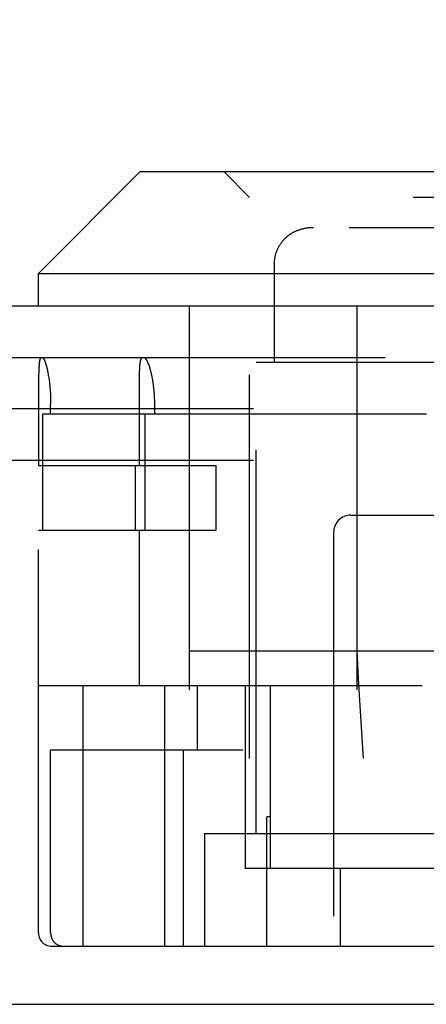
# Model space of a CAD drawing. Header units: inches. Extents: x 0 to 81, y 0 to 52.4.
# Tile 7 of 17: x 33.858 to 34.33, y 10.342 to 11.484. Entities that reach past the tile are written whole.
import ezdxf

# ---------------------------------------------------------------- set-up
doc = ezdxf.new("R2010")
doc.units = ezdxf.units.IN
doc.header["$LTSCALE"] = 4.452381
doc.header["$MEASUREMENT"] = 0
doc.linetypes.add('HIDDEN', pattern=[0.2, 0.1, -0.1])
doc.layers.get('0').update_dxf_attribs({"linetype": 'CONTINUOUS'})
for name, color, linetype in [('DEFAULT_2', 8, 'HIDDEN'), ('DIMENSIONS', 7, 'CONTINUOUS'), ('DOOR_ASSEMBLY', 7, 'CONTINUOUS')]:
    doc.layers.add(name, color=color, linetype=linetype)
doc.styles.get("Standard").update_dxf_attribs({"font": 'arial.ttf'})
doc.dimstyles.new('DIMSTYLE_1', dxfattribs={"dimtxt": 0.357143, "dimasz": 0.47619, "dimexe": 0.09, "dimexo": 0.07, "dimgap": 0.0375, "dimtad": 0, "dimtih": 1, "dimtoh": 1, "dimzin": 4, "dimdsep": 46, "dimtxsty": 'Standard', "dimblk": '_FILLED', "dimblk1": '_FILLED', "dimblk2": '_FILLED', "dimcen": 0.09, "dimadec": 3, "dimazin": 1, "dimtfac": 1, "dimtdec": 3, "dimtofl": 0, "dimtmove": 0, "dimatfit": 3, "dimldrblk": '_FILLED', "dimfxl": 0, "dimtolj": 1, "dimtzin": 4, "dimarcsym": 0})

# ---------------------------------------------------------------- blocks, each defined once
blk = doc.blocks.new('_FILLED')
at = {"color": 0, "linetype": 'ByBlock'}
blk.add_solid([(0, 0), (-1, 0.2), (-1, -0.2)], dxfattribs=at)
blk = doc.blocks.new('*D9')
at = {"layer": 'DIMENSIONS', "color": 2, "linetype": 'Continuous'}
for p, q in [((15.8, 11.3731), (15.8, 12.2458)), ((36.175, 11.3731), (36.175, 12.2458)), ((15.8, 11.8172), (24.3684, 11.8172)), ((36.175, 11.8172), (27.6066, 11.8172))]:
    blk.add_line(p, q, dxfattribs=at)
at = {"layer": 'DIMENSIONS', "color": 2, "linetype": 'Continuous', "xscale": 0.4761904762, "yscale": 0.4761904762, "zscale": 0.4761904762, "rotation": 180}
blk.add_blockref('_FILLED', (15.8, 11.8172), dxfattribs=at)
at = {"layer": 'DIMENSIONS', "color": 2, "linetype": 'Continuous', "xscale": 0.4761904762, "yscale": 0.4761904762, "zscale": 0.4761904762}
blk.add_blockref('_FILLED', (36.175, 11.8172), dxfattribs=at)
at = {"layer": 'DIMENSIONS', "color": 2, "linetype": 'Continuous', "insert": (25.9875, 11.9958), "char_height": 0.35714, "width": 2.881041, "attachment_point": 2, "line_spacing_factor": 0.9}
blk.add_mtext('20.38 DOOR', dxfattribs=at)

msp = doc.modelspace()

# ---------------------------------------------------------------- linework, layer by layer
at = {"layer": 'DEFAULT_2', "color": 8, "linetype": 'HIDDEN'}
for p, q in [((35.91, 11.0328), (16.03, 11.0328)), ((35.91, 10.9728), (16.03, 10.9728))]:
    msp.add_line(p, q, dxfattribs=at)
at = {"layer": 'DOOR_ASSEMBLY', "color": 7, "linetype": 'Continuous'}
for p, q in [((33.9975, 11.3078), (33.8795, 11.1898)), ((33.9975, 11.3078), (34.8865, 11.3078)), ((33.8795, 11.1898), (35.0045, 11.1898)), ((33.8795, 11.1518), (33.8795, 11.1898))]:
    msp.add_line(p, q, dxfattribs=at)
at = {"layer": 'DOOR_ASSEMBLY', "color": 8, "linetype": 'HIDDEN'}
for p, q in [((34.1245, 11.2778), (34.0945, 11.3078)), ((34.7595, 11.2778), (34.1245, 11.2778)), ((34.1245, 10.6268), (34.1245, 11.2778)), ((34.195, 11.2427), (34.1943, 11.2426)), ((34.6853, 11.2428), (34.1986, 11.2428)), ((34.177, 11.2381), (34.1763, 11.2378)), ((34.1783, 11.2387), (34.1776, 11.2384)), ((34.1796, 11.2392), (34.1789, 11.239)), ((34.1572, 11.2188), (34.1569, 11.2181)), ((34.1579, 11.2201), (34.1576, 11.2194)), ((34.0545, 11.1518), (34.0545, 10.6268)), ((34.2488, 11.1518), (34.2488, 10.6268)), ((36.063, 11.0918), (15.912, 11.0918)), ((33.88, 11.0816), (33.8799, 11.0806)), ((33.8799, 11.0806), (33.8799, 11.0796)), ((33.88, 11.0826), (33.88, 11.0816)), ((33.9969, 11.0791), (33.997, 11.0801)), ((34.132, 11.0868), (34.752, 11.0868)), ((34.132, 10.5398), (34.132, 11.0868)), ((33.8796, 11.0688), (33.8795, 11.0653)), ((33.8797, 11.0739), (33.8796, 11.0714)), ((33.8796, 11.0714), (33.8796, 11.0688)), ((33.8798, 11.0774), (33.8797, 11.0757)), ((33.8797, 11.0757), (33.8797, 11.0739)), ((33.8799, 11.0796), (33.8798, 11.0785)), ((33.8798, 11.0785), (33.8798, 11.0774)), ((33.8906, 11.073), (33.8908, 11.0718)), ((33.8908, 11.0718), (33.8911, 11.0705)), ((33.8911, 11.0705), (33.8913, 11.0691)), ((33.8913, 11.0691), (33.8915, 11.0678)), ((33.9966, 11.0701), (33.9967, 11.0721)), ((33.9966, 11.0674), (33.9966, 11.0701)), ((33.9967, 11.0739), (33.9968, 11.0752)), ((33.9967, 11.0721), (33.9967, 11.0739)), ((33.9968, 11.0769), (33.9969, 11.078)), ((33.9969, 11.078), (33.9969, 11.0791)), ((33.8795, 11.0653), (33.8795, 11.0594)), ((33.8795, 11.0594), (33.8795, 10.9668)), ((33.8915, 11.0678), (33.8917, 11.0664)), ((33.8917, 11.0664), (33.8918, 11.065)), ((33.8918, 11.065), (33.892, 11.0635)), ((33.8923, 11.0613), (33.8924, 11.0599)), ((33.8924, 11.0599), (33.8926, 11.0583)), ((33.8926, 11.0583), (33.8927, 11.0568)), ((33.9965, 11.0639), (33.9966, 11.0674)), ((33.9965, 11.0594), (33.9965, 11.0639)), ((33.9965, 11.0532), (33.9965, 11.0594)), ((33.8927, 11.0568), (33.8928, 11.0553)), ((33.8928, 11.0553), (33.8929, 11.0537)), ((33.8929, 11.0537), (33.8931, 11.0522)), ((33.8931, 11.0522), (33.8932, 11.0506)), ((33.8932, 11.0506), (33.8932, 11.049)), ((33.8932, 11.049), (33.8933, 11.0474)), ((33.8933, 11.0474), (33.8934, 11.0458)), ((33.9965, 10.9668), (33.9965, 11.0532)), ((34.0141, 11.0473), (34.014, 11.0489)), ((34.0142, 11.0457), (34.0141, 11.0473)), ((33.8934, 11.0458), (33.8934, 11.0441)), ((33.8934, 11.0441), (33.8935, 11.0425)), ((33.8935, 11.0425), (33.8935, 11.0409)), ((33.8935, 11.0409), (33.8935, 11.0393)), ((33.8935, 11.0393), (33.8935, 11.0376)), ((33.8935, 11.0268), (33.8935, 11.0376)), ((34.0142, 11.0441), (34.0142, 11.0457)), ((34.0143, 11.0425), (34.0142, 11.0441)), ((34.0143, 11.0408), (34.0143, 11.0425)), ((34.0144, 11.0392), (34.0143, 11.0408)), ((34.0144, 11.0376), (34.0144, 11.0392)), ((34.0144, 11.0268), (34.0144, 11.0376)), ((33.8845, 11.0268), (34.6558, 11.0268)), ((33.8845, 10.8918), (33.8845, 11.0268)), ((34.0028, 11.0268), (34.0028, 10.8918)), ((33.8795, 10.9668), (34.0857, 10.9668)), ((33.9922, 10.8918), (33.9922, 10.9668)), ((34.0857, 10.8918), (34.0857, 10.9668)), ((34.242, 10.9093), (34.642, 10.9093)), ((33.8795, 10.8918), (34.0857, 10.8918)), ((33.8795, 10.4243), (33.8795, 10.8918)), ((33.9965, 10.7118), (33.9965, 10.8918)), ((34.222, 10.8893), (34.222, 10.4093)), ((34.0545, 10.7518), (34.8295, 10.7518)), ((33.8795, 10.7118), (34.8071, 10.7118)), ((33.931, 10.7118), (33.931, 10.4093)), ((34.0256, 10.7118), (34.0256, 10.6368)), ((34.0637, 10.7118), (34.0637, 10.6368)), ((34.1193, 10.7118), (34.1193, 10.4998)), ((34.1489, 10.4998), (34.1489, 10.7118)), ((34.1165, 10.6368), (33.8935, 10.6368)), ((33.8935, 10.4243), (33.8935, 10.6368)), ((34.0258, 10.6368), (34.0258, 10.4093)), ((34.0477, 10.4093), (34.0477, 10.6368)), ((34.8295, 10.6268), (34.0545, 10.6268)), ((34.1489, 10.5593), (34.1445, 10.5593)), ((34.1445, 10.4093), (34.1445, 10.5593)), ((34.072, 10.5398), (34.8743, 10.5398)), ((34.072, 10.5398), (34.072, 10.4093)), ((34.1193, 10.4998), (34.442, 10.4998)), ((34.2298, 10.4998), (34.2298, 10.4093)), ((33.8945, 10.4093), (35.8049, 10.4093))]:
    msp.add_line(p, q, dxfattribs=at)
at = {"layer": 'DOOR_ASSEMBLY', "color": 3, "linetype": 'Continuous'}
for p, q in [((36.063, 11.1518), (15.912, 11.1518)), ((15.815, 10.3418), (36.16, 10.3418))]:
    msp.add_line(p, q, dxfattribs=at)
at = {"layer": 'DOOR_ASSEMBLY', "color": 8, "linetype": 'HIDDEN'}
for points in [[(34.1986, 11.2428), (34.198, 11.2428), (34.1972, 11.2428), (34.1965, 11.2428), (34.1958, 11.2427), (34.195, 11.2427), (34.1943, 11.2426), (34.1936, 11.2426), (34.1929, 11.2425), (34.1921, 11.2424), (34.1914, 11.2423), (34.1907, 11.2422), (34.19, 11.2421), (34.1893, 11.242), (34.1886, 11.2419), (34.1879, 11.2417), (34.1872, 11.2416), (34.1865, 11.2414), (34.1858, 11.2412), (34.1851, 11.241), (34.1844, 11.2409), (34.1837, 11.2407), (34.183, 11.2404), (34.1823, 11.2402), (34.1816, 11.24), (34.1809, 11.2397), (34.1803, 11.2395), (34.1796, 11.2392), (34.1789, 11.239), (34.1783, 11.2387), (34.1776, 11.2384), (34.177, 11.2381), (34.1763, 11.2378), (34.1757, 11.2374), (34.1751, 11.2371), (34.1744, 11.2368), (34.1738, 11.2364), (34.1732, 11.236), (34.1726, 11.2357), (34.172, 11.2353), (34.1714, 11.2349), (34.1708, 11.2345), (34.1702, 11.2341), (34.1696, 11.2337), (34.1691, 11.2332), (34.1685, 11.2328), (34.1679, 11.2323), (34.1674, 11.2319), (34.1668, 11.2314), (34.1663, 11.2309), (34.1658, 11.2304), (34.1653, 11.2299), (34.1648, 11.2294), (34.1643, 11.2289), (34.1638, 11.2284), (34.1633, 11.2278), (34.1628, 11.2273), (34.1624, 11.2267), (34.1619, 11.2262), (34.1615, 11.2256), (34.161, 11.225), (34.1606, 11.2244), (34.1602, 11.2238), (34.1598, 11.2232), (34.1594, 11.2226), (34.159, 11.222), (34.1586, 11.2214), (34.1582, 11.2207), (34.1579, 11.2201), (34.1576, 11.2194), (34.1572, 11.2188), (34.1569, 11.2181), (34.1566, 11.2174), (34.1563, 11.2167), (34.156, 11.2161), (34.1557, 11.2154), (34.1555, 11.2146), (34.1552, 11.2139), (34.155, 11.2132), (34.1547, 11.2125), (34.1545, 11.2117), (34.1543, 11.211), (34.1541, 11.2102), (34.1539, 11.2095), (34.1538, 11.2087), (34.1536, 11.2079), (34.1535, 11.2071), (34.1534, 11.2063), (34.1532, 11.2055), (34.1531, 11.2047), (34.1531, 11.2039), (34.153, 11.2031), (34.1529, 11.2023), (34.1529, 11.2014), (34.1529, 11.2006), (34.1529, 11.1997), (34.1529, 11.1995)], [(34.1851, 11.241), (34.1844, 11.2409), (34.1837, 11.2407), (34.183, 11.2404), (34.1823, 11.2402)], [(34.1872, 11.2416), (34.1865, 11.2414), (34.1858, 11.2412)], [(34.1929, 11.2425), (34.1921, 11.2424), (34.1914, 11.2423), (34.1907, 11.2422), (34.19, 11.2421), (34.1893, 11.242), (34.1886, 11.2419)], [(34.1986, 11.2428), (34.198, 11.2428), (34.1972, 11.2428), (34.1965, 11.2428)], [(34.1663, 11.2309), (34.1658, 11.2304), (34.1653, 11.2299), (34.1648, 11.2294)], [(34.1714, 11.2349), (34.1708, 11.2345), (34.1702, 11.2341), (34.1696, 11.2337), (34.1691, 11.2332)], [(34.1757, 11.2374), (34.1751, 11.2371), (34.1744, 11.2368), (34.1738, 11.2364), (34.1732, 11.236), (34.1726, 11.2357), (34.172, 11.2353)], [(34.1816, 11.24), (34.1809, 11.2397), (34.1803, 11.2395)], [(34.1566, 11.2174), (34.1563, 11.2168), (34.156, 11.2161)], [(34.1598, 11.2232), (34.1594, 11.2226), (34.159, 11.222)], [(34.1633, 11.2278), (34.1628, 11.2273), (34.1624, 11.2267), (34.1619, 11.2262), (34.1615, 11.2256)], [(34.1538, 11.2087), (34.1536, 11.2079), (34.1535, 11.2071)], [(34.1547, 11.2125), (34.1545, 11.2117), (34.1543, 11.211), (34.1541, 11.2102), (34.1539, 11.2095)], [(34.1529, 11.2023), (34.1529, 11.2014), (34.1529, 11.2006), (34.1529, 11.1997), (34.1529, 11.0868)], [(34.1532, 11.2055), (34.1531, 11.2047), (34.1531, 11.2039)], [(33.8822, 11.0918), (33.8821, 11.0918), (33.882, 11.0918), (33.8819, 11.0917), (33.8819, 11.0917), (33.8818, 11.0916), (33.8817, 11.0916), (33.8816, 11.0915), (33.8816, 11.0914), (33.8815, 11.0913), (33.8814, 11.0912), (33.8814, 11.091), (33.8813, 11.0909), (33.8812, 11.0907), (33.8812, 11.0906), (33.8811, 11.0904), (33.881, 11.0902), (33.881, 11.09), (33.8809, 11.0898), (33.8809, 11.0896), (33.8808, 11.0893), (33.8808, 11.0891), (33.8807, 11.0888), (33.8807, 11.0885), (33.8806, 11.0882), (33.8806, 11.0879), (33.8805, 11.0876), (33.8805, 11.0873), (33.8804, 11.087), (33.8804, 11.0866), (33.8803, 11.0863), (33.8803, 11.0859), (33.8803, 11.0855), (33.8802, 11.0851), (33.8802, 11.0847), (33.8801, 11.0843), (33.8801, 11.0839), (33.8801, 11.0835), (33.88, 11.0826)], [(33.8839, 11.0918), (33.884, 11.0918), (33.8841, 11.0918), (33.8842, 11.0917), (33.8843, 11.0917), (33.8844, 11.0916), (33.8845, 11.0916), (33.8846, 11.0915), (33.8847, 11.0914), (33.8848, 11.0913), (33.885, 11.0912), (33.8851, 11.091), (33.8852, 11.0909), (33.8853, 11.0907), (33.8854, 11.0906), (33.8856, 11.0904), (33.8857, 11.0902), (33.8858, 11.09), (33.8859, 11.0898), (33.886, 11.0895), (33.8862, 11.0893), (33.8863, 11.089), (33.8864, 11.0888), (33.8865, 11.0885), (33.8867, 11.0882), (33.8868, 11.0879), (33.8869, 11.0876), (33.887, 11.0872), (33.8872, 11.0869), (33.8873, 11.0865), (33.8874, 11.0862), (33.8876, 11.0858), (33.8877, 11.0854), (33.8878, 11.085), (33.8879, 11.0846), (33.8881, 11.0842), (33.8882, 11.0838), (33.8883, 11.0833), (33.8885, 11.0829), (33.8886, 11.0824), (33.8887, 11.0819), (33.8888, 11.0814), (33.889, 11.0809), (33.8891, 11.0804), (33.8892, 11.0799), (33.8893, 11.0794), (33.8895, 11.0789), (33.8896, 11.0783), (33.8897, 11.0778), (33.8898, 11.0772), (33.8899, 11.0766), (33.89, 11.0761), (33.8902, 11.0755), (33.8903, 11.0749), (33.8904, 11.0743), (33.8905, 11.0737), (33.8906, 11.073)], [(33.997, 11.0801), (33.997, 11.0811), (33.9971, 11.0816), (33.9971, 11.0821), (33.9972, 11.0826), (33.9972, 11.083), (33.9972, 11.0835), (33.9973, 11.0839), (33.9973, 11.0843), (33.9974, 11.0847), (33.9974, 11.0851), (33.9975, 11.0855), (33.9975, 11.0859), (33.9976, 11.0863), (33.9976, 11.0866), (33.9977, 11.087), (33.9977, 11.0873), (33.9978, 11.0876), (33.9978, 11.0879), (33.9979, 11.0882), (33.998, 11.0885), (33.998, 11.0888), (33.9981, 11.0891), (33.9982, 11.0893), (33.9982, 11.0896), (33.9983, 11.0898), (33.9984, 11.09), (33.9985, 11.0902), (33.9985, 11.0904), (33.9986, 11.0906), (33.9987, 11.0907), (33.9988, 11.0909), (33.9989, 11.091), (33.9989, 11.0912), (33.999, 11.0913), (33.9991, 11.0914), (33.9992, 11.0915), (33.9993, 11.0916), (33.9994, 11.0916), (33.9995, 11.0917), (33.9996, 11.0917), (33.9997, 11.0918), (33.9998, 11.0918), (33.9999, 11.0918)], [(34.014, 11.0489), (34.0139, 11.0497), (34.0139, 11.0504), (34.0138, 11.0512), (34.0138, 11.052), (34.0137, 11.0528), (34.0136, 11.0536), (34.0135, 11.0544), (34.0135, 11.0551), (34.0134, 11.0559), (34.0133, 11.0567), (34.0132, 11.0574), (34.0131, 11.0582), (34.013, 11.0589), (34.013, 11.0597), (34.0129, 11.0604), (34.0128, 11.0612), (34.0127, 11.0619), (34.0125, 11.0626), (34.0124, 11.0634), (34.0123, 11.0641), (34.0122, 11.0648), (34.0121, 11.0655), (34.012, 11.0662), (34.0119, 11.0669), (34.0117, 11.0676), (34.0116, 11.0683), (34.0115, 11.069), (34.0113, 11.0696), (34.0112, 11.0703), (34.0111, 11.071), (34.0109, 11.0716), (34.0108, 11.0722), (34.0107, 11.0729), (34.0105, 11.0735), (34.0104, 11.0741), (34.0102, 11.0747), (34.0101, 11.0753), (34.0099, 11.0759), (34.0098, 11.0765), (34.0096, 11.0771), (34.0095, 11.0777), (34.0093, 11.0782), (34.0092, 11.0788), (34.009, 11.0793), (34.0089, 11.0798), (34.0087, 11.0803), (34.0085, 11.0809), (34.0084, 11.0814), (34.0082, 11.0818), (34.0081, 11.0823), (34.0079, 11.0828), (34.0077, 11.0832), (34.0076, 11.0837), (34.0074, 11.0841), (34.0072, 11.0846), (34.0071, 11.085), (34.0069, 11.0854), (34.0067, 11.0858), (34.0066, 11.0861), (34.0064, 11.0865), (34.0063, 11.0869), (34.0061, 11.0872), (34.0059, 11.0875), (34.0058, 11.0878), (34.0056, 11.0882), (34.0054, 11.0885), (34.0053, 11.0887), (34.0051, 11.089), (34.005, 11.0893), (34.0048, 11.0895), (34.0046, 11.0897), (34.0045, 11.09), (34.0043, 11.0902), (34.0042, 11.0904), (34.004, 11.0906), (34.0039, 11.0907), (34.0037, 11.0909), (34.0036, 11.091), (34.0034, 11.0912), (34.0033, 11.0913), (34.0031, 11.0914), (34.003, 11.0915), (34.0028, 11.0916), (34.0027, 11.0916), (34.0026, 11.0917), (34.0024, 11.0917), (34.0023, 11.0918), (34.0021, 11.0918), (34.002, 11.0918)], [(33.9968, 11.0752), (33.9968, 11.0763), (33.9968, 11.0769)], [(33.892, 11.0635), (33.8922, 11.0621), (33.8923, 11.0613)], [(34.2488, 10.7518), (34.2507, 10.7197), (34.2525, 10.6881), (34.2544, 10.6572), (34.2562, 10.6268)], [(33.8935, 10.4243), (33.8936, 10.424), (33.8936, 10.4237), (33.8936, 10.4233), (33.8936, 10.423), (33.8936, 10.4227), (33.8937, 10.4224), (33.8937, 10.4221), (33.8938, 10.4218), (33.8938, 10.4215), (33.8939, 10.4211), (33.8939, 10.4208), (33.894, 10.4205), (33.8941, 10.4202), (33.8942, 10.4199), (33.8943, 10.4196), (33.8944, 10.4193), (33.8945, 10.419), (33.8946, 10.4187), (33.8947, 10.4184), (33.8948, 10.4181), (33.895, 10.4178), (33.8951, 10.4175), (33.8952, 10.4173), (33.8954, 10.417), (33.8955, 10.4167), (33.8957, 10.4164), (33.8959, 10.4162), (33.896, 10.4159), (33.8962, 10.4156), (33.8964, 10.4154), (33.8966, 10.4151), (33.8968, 10.4149), (33.897, 10.4146), (33.8972, 10.4144), (33.8974, 10.4142), (33.8976, 10.4139), (33.8978, 10.4137), (33.898, 10.4135), (33.8982, 10.4133), (33.8985, 10.413), (33.8987, 10.4128), (33.8989, 10.4126), (33.8992, 10.4124), (33.8994, 10.4122), (33.8997, 10.4121), (33.8999, 10.4119), (33.9002, 10.4117), (33.9004, 10.4115), (33.9007, 10.4114), (33.901, 10.4112), (33.9012, 10.4111), (33.9015, 10.4109), (33.9018, 10.4108), (33.9021, 10.4106), (33.9024, 10.4105), (33.9026, 10.4104), (33.9029, 10.4103), (33.9032, 10.4102), (33.9035, 10.4101), (33.9038, 10.41), (33.9041, 10.4099), (33.9044, 10.4098), (33.9047, 10.4097), (33.905, 10.4096), (33.9053, 10.4096), (33.9056, 10.4095), (33.9059, 10.4095), (33.9062, 10.4094), (33.9065, 10.4094), (33.9068, 10.4094), (33.9071, 10.4093), (33.9074, 10.4093), (33.9077, 10.4093), (33.908, 10.4093)]]:
    msp.add_lwpolyline(points, dxfattribs=at)
for centre, radius, start, end in [((34.242, 10.8893), 0.02, 90, 180), ((33.8945, 10.4243), 0.015, 180, 270)]:
    msp.add_arc(centre, radius, start, end, dxfattribs=at)

# ---------------------------------------------------------------- dimensions: what is measured, and where the dimension line sits
at = {"layer": 'DIMENSIONS', "color": 2, "linetype": 'Continuous'}
dim = msp.add_linear_dim(base=(36.1749823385, 11.8171799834), p1=(15.7999823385, 11.303132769), p2=(36.1749823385, 11.303132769), text='<> DOOR', dimstyle='DIMSTYLE_1', dxfattribs=at)
dim.commit()
dim.dimension.update_dxf_attribs({"geometry": '*D9', "text_midpoint": (25.9874823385, 11.8171799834), "dimtype": 160})

doc.saveas('drawing.dxf')
